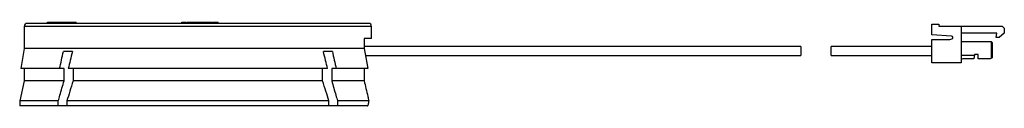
# Paper-space layout '_Rechts' of a CAD drawing. Header units: millimetres. Extents: x -40.4 to 57.4, y 11.8 to 20.1.
import ezdxf

# ---------------------------------------------------------------- set-up
doc = ezdxf.new("R2010")
doc.units = ezdxf.units.MM

psp = doc.layouts.new('_Rechts')

# ---------------------------------------------------------------- linework, layer by layer
at = {"color": 7, "linetype": 'Continuous', "lineweight": 25}
for p, q in [((-39.905, 19.664), (-39.905, 17.464)), ((-5.405, 19.664), (-39.905, 19.664)), ((-5.705, 19.964), (-39.605, 19.964)), ((-37.617, 20.087), (-37.617, 19.964)), ((-36.755, 19.974), (-36.755, 19.964)), ((-35.555, 19.964), (-35.555, 19.974)), ((-34.733, 19.964), (-34.733, 20.087)), ((-24.267, 20.087), (-24.267, 19.964)), ((-23.773, 20.087), (-23.773, 19.964)), ((-23.255, 19.974), (-23.255, 19.964)), ((-22.055, 19.964), (-22.055, 19.974)), ((-21.271, 19.964), (-21.271, 20.087)), ((-20.636, 19.964), (-20.636, 20.087)), ((-5.405, 18.464), (-5.405, 19.664)), ((50.245, 18.807), (50.245, 19.874)), ((50.245, 19.874), (50.945, 19.874)), ((50.945, 19.874), (50.945, 19.674)), ((50.945, 19.674), (57.245, 19.674)), ((53.145, 19.674), (53.145, 16.054)), ((57.245, 19.674), (57.445, 19.474)), ((52.203, 18.704), (50.245, 18.807)), ((56.715, 18.974), (53.145, 18.974)), ((56.645, 18.574), (56.715, 18.974)), ((57.445, 18.974), (56.945, 18.574)), ((57.445, 19.474), (57.445, 18.974)), ((-5.405, 18.464), (-6.146, 18.464)), ((-6.146, 18.464), (-6.146, 17.464)), ((37.245, 17.654), (-6.146, 17.654)), ((37.245, 17.654), (37.245, 16.754)), ((50.245, 17.654), (40.245, 17.654)), ((40.245, 16.754), (40.245, 17.654)), ((50.245, 18.354), (52.045, 18.354)), ((50.245, 16.054), (50.245, 18.354)), ((52.045, 18.354), (52.237, 18.41)), ((53.145, 18.154), (56.145, 18.154)), ((56.145, 18.154), (56.145, 16.504)), ((56.145, 18.154), (56.245, 18.054)), ((56.245, 18.054), (56.245, 16.554)), ((56.945, 18.574), (56.645, 18.574)), ((-39.905, 17.464), (-40.255, 15.464)), ((-6.146, 17.464), (-39.905, 17.464)), ((-35.12, 17.164), (-36.011, 17.164)), ((-9.299, 17.164), (-10.19, 17.164)), ((-6.016, 16.754), (37.245, 16.754)), ((40.245, 16.754), (50.245, 16.754)), ((54.477, 16.754), (53.145, 16.754)), ((54.495, 16.854), (54.424, 16.454)), ((54.845, 16.854), (54.495, 16.854)), ((54.845, 16.454), (54.845, 16.854)), ((53.145, 16.054), (50.245, 16.054)), ((54.424, 16.454), (53.509, 16.454)), ((56.045, 16.454), (54.845, 16.454)), ((56.245, 16.554), (56.045, 16.454)), ((-35.943, 15.464), (-40.255, 15.464)), ((-39.905, 15.464), (-39.905, 14.264)), ((-35.943, 14.264), (-35.943, 15.464)), ((-9.78, 15.464), (-35.53, 15.464)), ((-35.047, 15.464), (-35.047, 14.264)), ((-10.263, 14.264), (-10.263, 15.464)), ((-5.78, 15.464), (-9.367, 15.464)), ((-9.367, 15.464), (-9.367, 14.264)), ((-6.146, 15.464), (-6.146, 14.264)), ((-39.905, 14.264), (-40.355, 12.264)), ((-35.943, 14.264), (-39.905, 14.264)), ((-10.263, 14.264), (-35.047, 14.264)), ((-6.146, 14.264), (-9.367, 14.264)), ((-40.355, 12.264), (-40.355, 11.764)), ((-36.522, 12.264), (-40.355, 12.264)), ((-5.831, 11.764), (-40.355, 11.764)), ((-36.522, 11.764), (-36.522, 12.264)), ((-9.644, 12.264), (-35.666, 12.264)), ((-35.666, 12.264), (-35.666, 11.764)), ((-9.644, 11.764), (-9.644, 12.264)), ((-8.788, 12.264), (-8.788, 11.764)), ((-5.676, 12.264), (-8.788, 12.264))]:
    psp.add_line(p, q, dxfattribs=at)
at = {"color": 7, "linetype": 'Continuous', "lineweight": 25, "flags": 128}
psp.add_lwpolyline([(-6.146, 17.464), (-5.98, 16.56), (-5.78, 15.464)], dxfattribs=at)
at = {"color": 7, "linetype": 'Continuous', "lineweight": 25}
for centre, radius, start, end in [((-39.605, 19.664), 0.3, 90, 180), ((-5.705, 19.664), 0.3, 0, 90), ((52.195, 18.554), 0.15, 286.2602, 87), ((53.509, 15.454), 1, 90, 111.35919)]:
    psp.add_arc(centre, radius, start, end, dxfattribs=at)
for points, knots in [([(-37.599, 20.074), (-37.58, 20.074), (-37.544, 20.074), (-37.406, 20.074), (-37.113, 20.074), (-36.699, 20.074), (-36.254, 20.074), (-35.821, 20.074), (-35.438, 20.074), (-35.114, 20.074), (-34.881, 20.074), (-34.735, 20.074), (-34.75, 20.074), (-34.754, 20.074)], [0, 0, 0, 0, 0.092094, 0.178243, 0.258982, 0.356124, 0.458932, 0.559928, 0.6596, 0.758826, 0.858197, 0.956706, 1, 1, 1, 1]), ([(-37.599, 19.974), (-37.58, 19.974), (-37.544, 19.974), (-37.406, 19.974), (-37.113, 19.974), (-36.699, 19.974), (-36.254, 19.974), (-35.821, 19.974), (-35.438, 19.974), (-35.114, 19.974), (-34.881, 19.974), (-34.735, 19.974), (-34.75, 19.974), (-34.754, 19.974)], [0, 0, 0, 0, 0.092094, 0.178243, 0.258982, 0.356124, 0.458932, 0.559928, 0.6596, 0.758826, 0.858197, 0.956706, 1, 1, 1, 1]), ([(-24.252, 20.074), (-24.256, 20.074), (-24.271, 20.074), (-24.148, 20.074), (-23.966, 20.074), (-23.842, 20.074), (-23.841, 20.074)], [0, 0, 0, 0, 0.156484, 0.574148, 0.995783, 1, 1, 1, 1]), ([(-24.252, 19.974), (-24.256, 19.974), (-24.271, 19.974), (-24.148, 19.974), (-23.966, 19.974), (-23.842, 19.974), (-23.841, 19.974)], [0, 0, 0, 0, 0.156484, 0.574148, 0.995783, 1, 1, 1, 1]), ([(-23.762, 20.074), (-23.765, 20.074), (-23.786, 20.074), (-23.681, 20.074), (-23.438, 20.074), (-23.314, 20.074)], [0, 0, 0, 0, 0.087805, 0.532326, 1, 1, 1, 1]), ([(-23.762, 19.974), (-23.765, 19.974), (-23.786, 19.974), (-23.681, 19.974), (-23.438, 19.974), (-23.314, 19.974)], [0, 0, 0, 0, 0.087805, 0.532326, 1, 1, 1, 1]), ([(-23.314, 20.074), (-23.2, 20.074), (-22.972, 20.074), (-22.588, 20.074), (-22.252, 20.074), (-22.005, 20.074), (-21.855, 20.074), (-21.773, 20.074), (-21.641, 20.074), (-21.428, 20.074), (-21.281, 20.074), (-21.283, 20.074), (-21.284, 20.074)], [0, 0, 0, 0, 0.1243536, 0.249296, 0.3583639, 0.4107691, 0.460907, 0.5168832, 0.5775581, 0.8094463, 0.9237646, 1, 1, 1, 1]), ([(-23.314, 19.974), (-23.2, 19.974), (-22.972, 19.974), (-22.588, 19.974), (-22.252, 19.974), (-22.005, 19.974), (-21.855, 19.974), (-21.773, 19.974), (-21.641, 19.974), (-21.428, 19.974), (-21.281, 19.974), (-21.283, 19.974), (-21.284, 19.974)], [0, 0, 0, 0, 0.1243536, 0.249296, 0.3583639, 0.4107691, 0.460907, 0.5168832, 0.5775581, 0.8094463, 0.9237646, 1, 1, 1, 1]), ([(-21.213, 20.074), (-21.152, 20.074), (-21.025, 20.074), (-20.807, 20.074), (-20.646, 20.074), (-20.644, 20.074), (-20.643, 20.074)], [0, 0, 0, 0, 0.295102, 0.618856, 0.890479, 1, 1, 1, 1]), ([(-21.213, 19.974), (-21.152, 19.974), (-21.025, 19.974), (-20.807, 19.974), (-20.646, 19.974), (-20.644, 19.974), (-20.643, 19.974)], [0, 0, 0, 0, 0.295102, 0.618856, 0.890479, 1, 1, 1, 1]), ([(-36.394, 15.464), (-36.33, 15.748), (-36.203, 16.315), (-36.075, 16.882), (-36.011, 17.164)], [0, 0, 0, 0, 0.501482, 1, 1, 1, 1]), ([(-35.12, 17.164), (-35.193, 16.864), (-35.33, 16.298), (-35.466, 15.731), (-35.53, 15.464)], [0, 0, 0, 0, 0.52958, 1, 1, 1, 1]), ([(-9.78, 15.464), (-9.844, 15.731), (-9.98, 16.298), (-10.117, 16.864), (-10.19, 17.164)], [0, 0, 0, 0, 0.4704197, 1, 1, 1, 1]), ([(-9.299, 17.164), (-9.235, 16.882), (-9.107, 16.315), (-8.98, 15.748), (-8.916, 15.464)], [0, 0, 0, 0, 0.498518, 1, 1, 1, 1]), ([(-36.522, 12.264), (-36.469, 12.448), (-36.278, 13.115), (-36.084, 13.781), (-35.943, 14.264)], [0, 0, 0, 0, 0.274933, 1, 1, 1, 1]), ([(-35.047, 14.264), (-35.157, 13.913), (-35.365, 13.247), (-35.569, 12.58), (-35.666, 12.264)], [0, 0, 0, 0, 0.526772, 1, 1, 1, 1]), ([(-9.644, 12.264), (-9.741, 12.58), (-9.946, 13.247), (-10.154, 13.913), (-10.263, 14.264)], [0, 0, 0, 0, 0.473228, 1, 1, 1, 1]), ([(-9.367, 14.264), (-9.227, 13.781), (-9.033, 13.115), (-8.841, 12.448), (-8.788, 12.264)], [0, 0, 0, 0, 0.725067, 1, 1, 1, 1]), ([(-6.146, 14.264), (-6.023, 13.743), (-5.867, 13.076), (-5.71, 12.41), (-5.676, 12.264)], [0, 0, 0, 0, 0.781851, 1, 1, 1, 1]), ([(-5.831, 11.764), (-5.813, 11.77), (-5.775, 11.782), (-5.727, 11.875), (-5.693, 12.01), (-5.678, 12.149), (-5.677, 12.235), (-5.676, 12.264)], [0, 0, 0, 0, 0.2280546, 0.4563394, 0.6780229, 0.8897532, 1, 1, 1, 1])]:
    psp.add_open_spline(points, degree=3, knots=knots, dxfattribs=at)

doc.saveas('drawing.dxf')
